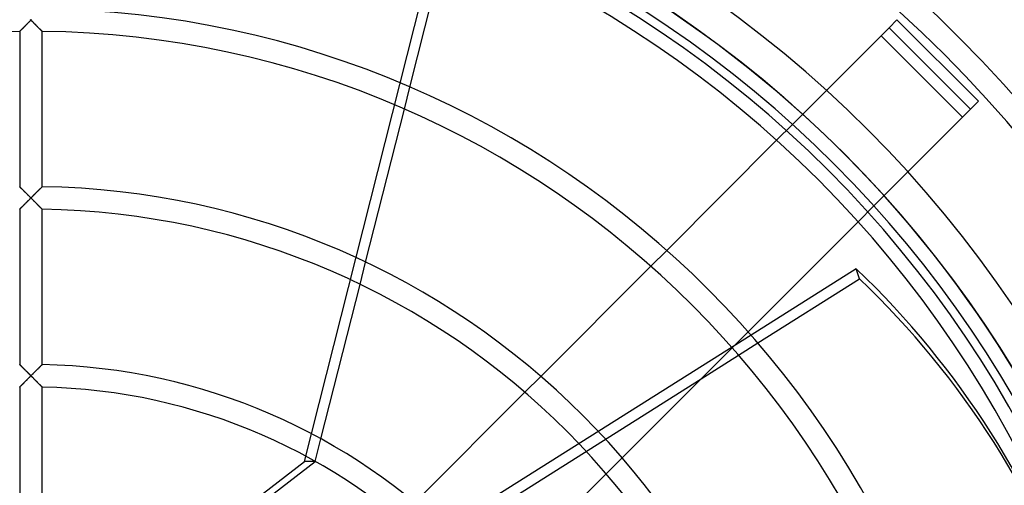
# Model space of a CAD drawing. Header units: millimetres. Extents: x -133 to 133, y -133 to 133.
# Tile 9 of 11: x -1 to 87, y 43 to 84. Entities that reach past the tile are written whole.
import ezdxf

# ---------------------------------------------------------------- set-up
doc = ezdxf.new("R2010")
doc.units = ezdxf.units.MM
doc.layers.add('HIDDEN', color=7, linetype='Continuous')
doc.layers.add('THICK', color=7, linetype='Continuous')

msp = doc.modelspace()

# ---------------------------------------------------------------- linework, layer by layer
at = {"layer": 'HIDDEN'}
for p, q in [((24.38, 45.1), (35.539, 89.181)), ((-0.22, 84.17), (-0.165, 84.224)), ((-0.165, 84.224), (-0.111, 84.279)), ((-0.111, 84.279), (-0.055, 84.335)), ((-0.055, 84.335), (0, 84.39)), ((0, 84.39), (-0.052, 84.442)), ((0.052, 84.442), (0, 84.39)), ((0, 84.39), (0.055, 84.335)), ((0.055, 84.335), (0.111, 84.279)), ((0.111, 84.279), (0.165, 84.224)), ((0.165, 84.224), (0.22, 84.17)), ((77.163, 84.411), (77.163, 84.411)), ((-1, 83.384), (-0.997, 83.387)), ((-0.997, 83.387), (-0.99, 83.394)), ((-0.99, 83.394), (-0.977, 83.407)), ((-0.977, 83.407), (-0.96, 83.424)), ((-0.96, 83.424), (-0.939, 83.446)), ((-0.939, 83.446), (-0.914, 83.471)), ((-0.914, 83.471), (-0.885, 83.5)), ((-0.885, 83.5), (-0.854, 83.532)), ((-0.854, 83.532), (-0.819, 83.567)), ((-0.819, 83.567), (-0.783, 83.604)), ((-0.783, 83.604), (-0.744, 83.643)), ((-0.744, 83.643), (-0.703, 83.685)), ((-0.703, 83.685), (-0.66, 83.728)), ((-0.66, 83.728), (-0.616, 83.772)), ((-0.616, 83.772), (-0.571, 83.818)), ((-0.571, 83.818), (-0.524, 83.864)), ((-0.524, 83.864), (-0.476, 83.912)), ((-0.476, 83.912), (-0.427, 83.962)), ((-0.427, 83.962), (-0.377, 84.012)), ((-0.377, 84.012), (-0.325, 84.064)), ((-0.325, 84.064), (-0.273, 84.117)), ((-0.273, 84.117), (-0.22, 84.17)), ((0.22, 84.17), (0.273, 84.117)), ((0.273, 84.117), (0.325, 84.064)), ((0.325, 84.064), (0.377, 84.012)), ((0.377, 84.012), (0.427, 83.962)), ((0.427, 83.962), (0.476, 83.912)), ((0.476, 83.912), (0.524, 83.864)), ((0.524, 83.864), (0.571, 83.818)), ((0.571, 83.818), (0.616, 83.772)), ((0.616, 83.772), (0.66, 83.728)), ((0.66, 83.728), (0.703, 83.685)), ((0.703, 83.685), (0.744, 83.643)), ((0.744, 83.643), (0.783, 83.604)), ((0.783, 83.604), (0.819, 83.567)), ((0.819, 83.567), (0.854, 83.532)), ((0.854, 83.532), (0.885, 83.5)), ((0.885, 83.5), (0.914, 83.471)), ((0.914, 83.471), (0.939, 83.446)), ((0.939, 83.446), (0.96, 83.424)), ((0.96, 83.424), (0.977, 83.407)), ((0.977, 83.407), (0.99, 83.394)), ((0.99, 83.394), (0.997, 83.387)), ((0.997, 83.387), (1, 83.384)), ((75.749, 82.997), (75.749, 82.997)), ((82.997, 75.749), (75.749, 82.997)), ((33.27, 76.466), (33.768, 78.43)), ((84.411, 77.163), (84.411, 77.163)), ((82.997, 75.749), (82.997, 75.749)), ((67.858, 75.105), (66.442, 73.689)), ((-0.998, 69.55), (-1, 69.553)), ((-0.99, 69.543), (-0.998, 69.55)), ((-0.978, 69.531), (-0.99, 69.543)), ((-0.962, 69.515), (-0.978, 69.531)), ((-0.942, 69.495), (-0.962, 69.515)), ((-0.917, 69.471), (-0.942, 69.495)), ((-0.89, 69.444), (-0.917, 69.471)), ((-0.859, 69.414), (-0.89, 69.444)), ((-0.826, 69.381), (-0.859, 69.414)), ((-0.79, 69.345), (-0.826, 69.381)), ((-0.752, 69.308), (-0.79, 69.345)), ((-0.712, 69.268), (-0.752, 69.308)), ((0.775, 69.331), (0.735, 69.291)), ((0.813, 69.369), (0.775, 69.331)), ((0.849, 69.404), (0.813, 69.369)), ((0.882, 69.436), (0.849, 69.404)), ((0.911, 69.465), (0.882, 69.436)), ((0.937, 69.491), (0.911, 69.465)), ((0.959, 69.512), (0.937, 69.491)), ((0.977, 69.53), (0.959, 69.512)), ((0.99, 69.542), (0.977, 69.53)), ((0.997, 69.55), (0.99, 69.542)), ((1, 69.553), (0.997, 69.55)), ((-0.67, 69.227), (-0.712, 69.268)), ((-0.627, 69.185), (-0.67, 69.227)), ((-0.583, 69.141), (-0.627, 69.185)), ((-0.538, 69.096), (-0.583, 69.141)), ((-0.492, 69.05), (-0.538, 69.096)), ((-0.445, 69.003), (-0.492, 69.05)), ((-0.397, 68.956), (-0.445, 69.003)), ((-0.348, 68.908), (-0.397, 68.956)), ((-0.3, 68.859), (-0.348, 68.908)), ((-0.25, 68.81), (-0.3, 68.859)), ((-0.2, 68.76), (-0.25, 68.81)), ((-0.15, 68.71), (-0.2, 68.76)), ((-0.165, 68.395), (-0.11, 68.449)), ((-0.1, 68.66), (-0.15, 68.71)), ((-0.11, 68.449), (-0.055, 68.505)), ((-0.05, 68.61), (-0.1, 68.66)), ((-0.055, 68.505), (0, 68.56)), ((0, 68.56), (-0.05, 68.61)), ((0.052, 68.612), (0, 68.56)), ((0, 68.56), (0.055, 68.505)), ((0.104, 68.664), (0.052, 68.612)), ((0.055, 68.505), (0.11, 68.449)), ((0.156, 68.716), (0.104, 68.664)), ((0.11, 68.449), (0.165, 68.395)), ((0.208, 68.768), (0.156, 68.716)), ((0.26, 68.819), (0.208, 68.768)), ((0.311, 68.87), (0.26, 68.819)), ((0.362, 68.921), (0.311, 68.87)), ((0.412, 68.97), (0.362, 68.921)), ((0.461, 69.019), (0.412, 68.97)), ((0.509, 69.068), (0.461, 69.019)), ((0.557, 69.115), (0.509, 69.068)), ((0.604, 69.161), (0.557, 69.115)), ((0.649, 69.206), (0.604, 69.161)), ((0.693, 69.25), (0.649, 69.206)), ((0.735, 69.291), (0.693, 69.25)), ((-1, 67.553), (-0.997, 67.555)), ((-0.997, 67.555), (-0.99, 67.563)), ((-0.99, 67.563), (-0.977, 67.576)), ((-0.977, 67.576), (-0.96, 67.593)), ((-0.96, 67.593), (-0.939, 67.615)), ((-0.939, 67.615), (-0.914, 67.64)), ((-0.914, 67.64), (-0.885, 67.669)), ((-0.885, 67.669), (-0.854, 67.701)), ((-0.854, 67.701), (-0.819, 67.736)), ((-0.819, 67.736), (-0.782, 67.773)), ((-0.782, 67.773), (-0.743, 67.813)), ((-0.743, 67.813), (-0.702, 67.854)), ((-0.702, 67.854), (-0.659, 67.898)), ((-0.659, 67.898), (-0.615, 67.942)), ((-0.615, 67.942), (-0.57, 67.988)), ((-0.57, 67.988), (-0.523, 68.035)), ((-0.523, 68.035), (-0.476, 68.083)), ((-0.476, 68.083), (-0.426, 68.132)), ((-0.426, 68.132), (-0.376, 68.183)), ((-0.376, 68.183), (-0.325, 68.234)), ((-0.325, 68.234), (-0.272, 68.287)), ((-0.272, 68.287), (-0.219, 68.341)), ((-0.219, 68.341), (-0.165, 68.395)), ((0.165, 68.395), (0.219, 68.341)), ((0.219, 68.341), (0.272, 68.287)), ((0.272, 68.287), (0.325, 68.234)), ((0.325, 68.234), (0.376, 68.183)), ((0.376, 68.183), (0.426, 68.132)), ((0.426, 68.132), (0.476, 68.083)), ((0.476, 68.083), (0.523, 68.035)), ((0.523, 68.035), (0.57, 67.988)), ((0.57, 67.988), (0.615, 67.942)), ((0.615, 67.942), (0.659, 67.898)), ((0.659, 67.898), (0.702, 67.854)), ((0.702, 67.854), (0.743, 67.813)), ((0.743, 67.813), (0.782, 67.773)), ((0.782, 67.773), (0.819, 67.736)), ((0.819, 67.736), (0.854, 67.701)), ((0.854, 67.701), (0.885, 67.669)), ((0.885, 67.669), (0.914, 67.64)), ((0.914, 67.64), (0.939, 67.615)), ((0.939, 67.615), (0.96, 67.593)), ((0.96, 67.593), (0.977, 67.576)), ((0.977, 67.576), (0.99, 67.563)), ((0.99, 67.563), (0.997, 67.555)), ((0.997, 67.555), (1, 67.553)), ((73.689, 66.442), (75.105, 67.858)), ((56.647, 63.895), (55.23, 62.478)), ((29.321, 60.866), (29.822, 62.843)), ((64.156, 56.351), (35.065, 38.027)), ((62.478, 55.23), (63.895, 56.647)), ((63.056, 54.569), (64.767, 55.647)), ((-0.997, 53.718), (-1, 53.721)), ((-0.99, 53.71), (-0.997, 53.718)), ((-0.977, 53.698), (-0.99, 53.71)), ((-0.959, 53.681), (-0.977, 53.698)), ((-0.937, 53.659), (-0.959, 53.681)), ((-0.911, 53.634), (-0.937, 53.659)), ((-0.882, 53.605), (-0.911, 53.634)), ((-0.849, 53.572), (-0.882, 53.605)), ((-0.814, 53.537), (-0.849, 53.572)), ((-0.776, 53.5), (-0.814, 53.537)), ((0.814, 53.537), (0.776, 53.5)), ((0.849, 53.572), (0.814, 53.537)), ((0.882, 53.605), (0.849, 53.572)), ((0.911, 53.634), (0.882, 53.605)), ((0.937, 53.659), (0.911, 53.634)), ((0.959, 53.681), (0.937, 53.659)), ((0.977, 53.698), (0.959, 53.681)), ((0.99, 53.71), (0.977, 53.698)), ((0.997, 53.718), (0.99, 53.71)), ((1, 53.721), (0.997, 53.718)), ((-0.735, 53.46), (-0.776, 53.5)), ((-0.693, 53.419), (-0.735, 53.46)), ((-0.649, 53.375), (-0.693, 53.419)), ((-0.604, 53.33), (-0.649, 53.375)), ((-0.557, 53.284), (-0.604, 53.33)), ((-0.509, 53.237), (-0.557, 53.284)), ((-0.461, 53.189), (-0.509, 53.237)), ((-0.411, 53.14), (-0.461, 53.189)), ((-0.361, 53.09), (-0.411, 53.14)), ((-0.311, 53.04), (-0.361, 53.09)), ((-0.259, 52.989), (-0.311, 53.04)), ((-0.208, 52.938), (-0.259, 52.989)), ((-0.156, 52.886), (-0.208, 52.938)), ((-0.104, 52.834), (-0.156, 52.886)), ((-0.11, 52.62), (-0.055, 52.675)), ((-0.052, 52.782), (-0.104, 52.834)), ((-0.055, 52.675), (0, 52.73)), ((0, 52.73), (-0.052, 52.782)), ((0.052, 52.782), (0, 52.73)), ((0, 52.73), (0.055, 52.675)), ((0.104, 52.834), (0.052, 52.782)), ((0.055, 52.675), (0.11, 52.62)), ((0.156, 52.886), (0.104, 52.834)), ((0.208, 52.938), (0.156, 52.886)), ((0.259, 52.989), (0.208, 52.938)), ((0.311, 53.04), (0.259, 52.989)), ((0.361, 53.09), (0.311, 53.04)), ((0.411, 53.14), (0.361, 53.09)), ((0.461, 53.189), (0.411, 53.14)), ((0.509, 53.237), (0.461, 53.189)), ((0.557, 53.284), (0.509, 53.237)), ((0.604, 53.33), (0.557, 53.284)), ((0.649, 53.375), (0.604, 53.33)), ((0.693, 53.419), (0.649, 53.375)), ((0.735, 53.46), (0.693, 53.419)), ((0.776, 53.5), (0.735, 53.46)), ((45.429, 52.677), (44.011, 51.258)), ((-0.977, 51.743), (-0.96, 51.761)), ((-0.96, 51.761), (-0.939, 51.783)), ((-0.939, 51.783), (-0.914, 51.808)), ((-0.914, 51.808), (-0.885, 51.837)), ((-0.885, 51.837), (-0.853, 51.87)), ((-0.853, 51.87), (-0.819, 51.905)), ((-0.819, 51.905), (-0.782, 51.942)), ((-0.782, 51.942), (-0.743, 51.982)), ((-0.743, 51.982), (-0.701, 52.024)), ((-0.701, 52.024), (-0.659, 52.067)), ((-0.659, 52.067), (-0.614, 52.112)), ((-0.614, 52.112), (-0.569, 52.158)), ((-0.569, 52.158), (-0.523, 52.205)), ((-0.523, 52.205), (-0.475, 52.253)), ((-0.475, 52.253), (-0.426, 52.302)), ((-0.426, 52.302), (-0.376, 52.353)), ((-0.376, 52.353), (-0.324, 52.405)), ((-0.324, 52.405), (-0.272, 52.457)), ((-0.272, 52.457), (-0.219, 52.511)), ((-0.219, 52.511), (-0.165, 52.565)), ((-0.165, 52.565), (-0.11, 52.62)), ((0.11, 52.62), (0.165, 52.565)), ((0.165, 52.565), (0.219, 52.511)), ((0.219, 52.511), (0.272, 52.457)), ((0.272, 52.457), (0.324, 52.405)), ((0.324, 52.405), (0.376, 52.353)), ((0.376, 52.353), (0.426, 52.302)), ((0.426, 52.302), (0.475, 52.253)), ((0.475, 52.253), (0.523, 52.205)), ((0.523, 52.205), (0.569, 52.158)), ((0.569, 52.158), (0.614, 52.112)), ((0.614, 52.112), (0.659, 52.067)), ((0.659, 52.067), (0.701, 52.024)), ((0.701, 52.024), (0.743, 51.982)), ((0.743, 51.982), (0.782, 51.942)), ((0.782, 51.942), (0.819, 51.905)), ((0.819, 51.905), (0.853, 51.87)), ((0.853, 51.87), (0.885, 51.837)), ((0.885, 51.837), (0.914, 51.808)), ((0.914, 51.808), (0.939, 51.783)), ((0.939, 51.783), (0.96, 51.761)), ((0.96, 51.761), (0.977, 51.743)), ((35.359, 37.123), (59.709, 52.461)), ((-1, 51.72), (-0.997, 51.723)), ((-0.997, 51.723), (-0.99, 51.731)), ((-0.99, 51.731), (-0.977, 51.743)), ((0.977, 51.743), (0.99, 51.731)), ((0.99, 51.731), (0.997, 51.723)), ((0.997, 51.723), (1, 51.72)), ((25.331, 45.104), (25.839, 47.109)), ((8.402, 32.8), (24.38, 45.1)), ((25.33, 45.1), (24.38, 45.1)), ((51.258, 44.011), (52.677, 45.429))]:
    msp.add_line(p, q, dxfattribs=at)
for radius, start, end in [(105.5, 89.99998, 179.99998), (105.5, 0, 89.99998), (102.5, 89.99998, 179.99998), (102.489, 0, 180.00002), (102.5, 0, 89.99998), (100.45, 0, 179.99998)]:
    msp.add_arc((0, 0), radius, start, end, dxfattribs=at)
at = {"layer": 'THICK'}
for p, q in [((33.768, 78.43), (36.489, 89.181)), ((-0.163, 84.227), (-0.216, 84.173)), ((-0.109, 84.281), (-0.163, 84.227)), ((-0.054, 84.336), (-0.109, 84.281)), ((0, 84.39), (-0.054, 84.336)), ((-0.05, 84.44), (0, 84.39)), ((0, 84.39), (0.05, 84.44)), ((0.054, 84.336), (0, 84.39)), ((0.109, 84.281), (0.054, 84.336)), ((0.163, 84.227), (0.109, 84.281)), ((0.216, 84.173), (0.163, 84.227)), ((76.456, 83.704), (77.163, 84.411)), ((84.411, 77.163), (77.163, 84.411)), ((-0.997, 83.387), (-1, 83.384)), ((-1, 83.384), (-1, 69.553)), ((-0.989, 83.396), (-0.997, 83.387)), ((-0.975, 83.41), (-0.989, 83.396)), ((-0.956, 83.429), (-0.975, 83.41)), ((-0.932, 83.453), (-0.956, 83.429)), ((-0.904, 83.481), (-0.932, 83.453)), ((-0.872, 83.513), (-0.904, 83.481)), ((-0.837, 83.548), (-0.872, 83.513)), ((-0.799, 83.587), (-0.837, 83.548)), ((-0.759, 83.628), (-0.799, 83.587)), ((-0.716, 83.671), (-0.759, 83.628)), ((-0.672, 83.716), (-0.716, 83.671)), ((-0.625, 83.762), (-0.672, 83.716)), ((-0.578, 83.81), (-0.625, 83.762)), ((-0.528, 83.86), (-0.578, 83.81)), ((-0.478, 83.91), (-0.528, 83.86)), ((-0.427, 83.962), (-0.478, 83.91)), ((-0.375, 84.014), (-0.427, 83.962)), ((-0.323, 84.066), (-0.375, 84.014)), ((-0.27, 84.12), (-0.323, 84.066)), ((-0.216, 84.173), (-0.27, 84.12)), ((0.27, 84.12), (0.216, 84.173)), ((0.323, 84.066), (0.27, 84.12)), ((0.375, 84.014), (0.323, 84.066)), ((0.427, 83.962), (0.375, 84.014)), ((0.478, 83.91), (0.427, 83.962)), ((0.528, 83.86), (0.478, 83.91)), ((0.578, 83.81), (0.528, 83.86)), ((0.625, 83.762), (0.578, 83.81)), ((0.672, 83.716), (0.625, 83.762)), ((0.716, 83.671), (0.672, 83.716)), ((0.759, 83.628), (0.716, 83.671)), ((0.799, 83.587), (0.759, 83.628)), ((0.837, 83.548), (0.799, 83.587)), ((0.872, 83.513), (0.837, 83.548)), ((0.904, 83.481), (0.872, 83.513)), ((0.932, 83.453), (0.904, 83.481)), ((0.956, 83.429), (0.932, 83.453)), ((0.975, 83.41), (0.956, 83.429)), ((0.989, 83.396), (0.975, 83.41)), ((0.997, 83.387), (0.989, 83.396)), ((1, 83.384), (0.997, 83.387)), ((1, 69.553), (1, 83.384)), ((76.456, 83.704), (67.858, 75.105)), ((83.704, 76.456), (76.456, 83.704)), ((29.822, 62.843), (33.27, 76.466)), ((75.105, 67.858), (83.704, 76.456)), ((84.411, 77.163), (83.704, 76.456)), ((66.442, 73.689), (56.647, 63.895)), ((-1, 69.553), (-0.997, 69.55)), ((-0.997, 69.55), (-0.99, 69.542)), ((-0.99, 69.542), (-0.977, 69.53)), ((-0.977, 69.53), (-0.959, 69.512)), ((-0.959, 69.512), (-0.937, 69.491)), ((-0.937, 69.491), (-0.911, 69.465)), ((-0.911, 69.465), (-0.882, 69.436)), ((-0.882, 69.436), (-0.849, 69.404)), ((-0.849, 69.404), (-0.813, 69.369)), ((-0.813, 69.369), (-0.775, 69.331)), ((-0.775, 69.331), (-0.735, 69.291)), ((0.712, 69.268), (0.752, 69.308)), ((0.752, 69.308), (0.79, 69.345)), ((0.79, 69.345), (0.826, 69.381)), ((0.826, 69.381), (0.859, 69.414)), ((0.859, 69.414), (0.89, 69.444)), ((0.89, 69.444), (0.917, 69.471)), ((0.917, 69.471), (0.942, 69.495)), ((0.942, 69.495), (0.962, 69.515)), ((0.962, 69.515), (0.978, 69.531)), ((0.978, 69.531), (0.99, 69.543)), ((0.99, 69.543), (0.998, 69.55)), ((0.998, 69.55), (1, 69.553)), ((-0.735, 69.291), (-0.693, 69.25)), ((-0.693, 69.25), (-0.649, 69.206)), ((-0.649, 69.206), (-0.604, 69.161)), ((-0.604, 69.161), (-0.557, 69.115)), ((-0.557, 69.115), (-0.509, 69.068)), ((-0.509, 69.068), (-0.461, 69.019)), ((-0.461, 69.019), (-0.412, 68.97)), ((-0.412, 68.97), (-0.362, 68.921)), ((-0.362, 68.921), (-0.311, 68.87)), ((-0.311, 68.87), (-0.26, 68.819)), ((-0.26, 68.819), (-0.208, 68.768)), ((-0.208, 68.768), (-0.156, 68.716)), ((-0.109, 68.451), (-0.163, 68.397)), ((-0.156, 68.716), (-0.104, 68.664)), ((-0.054, 68.506), (-0.109, 68.451)), ((-0.104, 68.664), (-0.052, 68.612)), ((0, 68.56), (-0.054, 68.506)), ((-0.052, 68.612), (0, 68.56)), ((0, 68.56), (0.05, 68.61)), ((0.054, 68.506), (0, 68.56)), ((0.05, 68.61), (0.1, 68.66)), ((0.109, 68.451), (0.054, 68.506)), ((0.1, 68.66), (0.15, 68.71)), ((0.163, 68.397), (0.109, 68.451)), ((0.15, 68.71), (0.2, 68.76)), ((0.2, 68.76), (0.25, 68.81)), ((0.25, 68.81), (0.3, 68.859)), ((0.3, 68.859), (0.348, 68.908)), ((0.348, 68.908), (0.397, 68.956)), ((0.397, 68.956), (0.445, 69.003)), ((0.445, 69.003), (0.492, 69.05)), ((0.492, 69.05), (0.538, 69.096)), ((0.538, 69.096), (0.583, 69.141)), ((0.583, 69.141), (0.627, 69.185)), ((0.627, 69.185), (0.67, 69.227)), ((0.67, 69.227), (0.712, 69.268)), ((-0.997, 67.556), (-1, 67.553)), ((-1, 67.553), (-1, 53.721)), ((-0.989, 67.564), (-0.997, 67.556)), ((-0.975, 67.578), (-0.989, 67.564)), ((-0.956, 67.598), (-0.975, 67.578)), ((-0.932, 67.622), (-0.956, 67.598)), ((-0.904, 67.65), (-0.932, 67.622)), ((-0.872, 67.682), (-0.904, 67.65)), ((-0.837, 67.717), (-0.872, 67.682)), ((-0.799, 67.756), (-0.837, 67.717)), ((-0.759, 67.797), (-0.799, 67.756)), ((-0.716, 67.84), (-0.759, 67.797)), ((-0.672, 67.885), (-0.716, 67.84)), ((-0.625, 67.932), (-0.672, 67.885)), ((-0.578, 67.98), (-0.625, 67.932)), ((-0.529, 68.029), (-0.578, 67.98)), ((-0.478, 68.08), (-0.529, 68.029)), ((-0.427, 68.131), (-0.478, 68.08)), ((-0.375, 68.184), (-0.427, 68.131)), ((-0.323, 68.236), (-0.375, 68.184)), ((-0.27, 68.289), (-0.323, 68.236)), ((-0.217, 68.343), (-0.27, 68.289)), ((-0.163, 68.397), (-0.217, 68.343)), ((0.217, 68.343), (0.163, 68.397)), ((0.27, 68.289), (0.217, 68.343)), ((0.323, 68.236), (0.27, 68.289)), ((0.375, 68.184), (0.323, 68.236)), ((0.427, 68.131), (0.375, 68.184)), ((0.478, 68.08), (0.427, 68.131)), ((0.529, 68.029), (0.478, 68.08)), ((0.578, 67.98), (0.529, 68.029)), ((0.625, 67.932), (0.578, 67.98)), ((0.672, 67.885), (0.625, 67.932)), ((0.716, 67.84), (0.672, 67.885)), ((0.759, 67.797), (0.716, 67.84)), ((0.799, 67.756), (0.759, 67.797)), ((0.837, 67.717), (0.799, 67.756)), ((0.872, 67.682), (0.837, 67.717)), ((0.904, 67.65), (0.872, 67.682)), ((0.932, 67.622), (0.904, 67.65)), ((0.956, 67.598), (0.932, 67.622)), ((0.975, 67.578), (0.956, 67.598)), ((0.989, 67.564), (0.975, 67.578)), ((0.997, 67.556), (0.989, 67.564)), ((1, 67.553), (0.997, 67.556)), ((1, 53.721), (1, 67.553)), ((63.895, 56.647), (73.689, 66.442)), ((55.23, 62.478), (45.429, 52.677)), ((73.54, 62.262), (64.156, 56.351)), ((73.834, 61.358), (73.54, 62.262)), ((25.839, 47.109), (29.321, 60.866)), ((64.767, 55.647), (73.834, 61.358)), ((52.677, 45.429), (62.478, 55.23)), ((59.709, 52.461), (63.056, 54.569)), ((-1, 53.721), (-0.998, 53.718)), ((-0.998, 53.718), (-0.99, 53.711)), ((-0.99, 53.711), (-0.978, 53.699)), ((-0.978, 53.699), (-0.962, 53.683)), ((-0.962, 53.683), (-0.942, 53.663)), ((-0.942, 53.663), (-0.918, 53.64)), ((-0.918, 53.64), (-0.89, 53.613)), ((-0.89, 53.613), (-0.859, 53.582)), ((-0.859, 53.582), (-0.826, 53.549)), ((-0.826, 53.549), (-0.79, 53.514)), ((-0.79, 53.514), (-0.752, 53.477)), ((0.752, 53.477), (0.79, 53.514)), ((0.79, 53.514), (0.826, 53.549)), ((0.826, 53.549), (0.859, 53.582)), ((0.859, 53.582), (0.89, 53.613)), ((0.89, 53.613), (0.918, 53.64)), ((0.918, 53.64), (0.942, 53.663)), ((0.942, 53.663), (0.962, 53.683)), ((0.962, 53.683), (0.978, 53.699)), ((0.978, 53.699), (0.99, 53.711)), ((0.99, 53.711), (0.998, 53.718)), ((0.998, 53.718), (1, 53.721)), ((-0.752, 53.477), (-0.712, 53.437)), ((-0.712, 53.437), (-0.671, 53.396)), ((-0.671, 53.396), (-0.628, 53.354)), ((-0.628, 53.354), (-0.583, 53.31)), ((-0.583, 53.31), (-0.538, 53.265)), ((-0.538, 53.265), (-0.491, 53.219)), ((-0.491, 53.219), (-0.444, 53.172)), ((-0.444, 53.172), (-0.396, 53.125)), ((-0.396, 53.125), (-0.348, 53.077)), ((-0.348, 53.077), (-0.299, 53.028)), ((-0.299, 53.028), (-0.25, 52.979)), ((-0.25, 52.979), (-0.2, 52.93)), ((-0.2, 52.93), (-0.15, 52.88)), ((-0.15, 52.88), (-0.1, 52.83)), ((-0.054, 52.676), (-0.109, 52.621)), ((-0.1, 52.83), (-0.05, 52.78)), ((0, 52.73), (-0.054, 52.676)), ((-0.05, 52.78), (0, 52.73)), ((0, 52.73), (0.05, 52.78)), ((0.054, 52.676), (0, 52.73)), ((0.05, 52.78), (0.1, 52.83)), ((0.109, 52.621), (0.054, 52.676)), ((0.1, 52.83), (0.15, 52.88)), ((0.15, 52.88), (0.2, 52.93)), ((0.2, 52.93), (0.25, 52.979)), ((0.25, 52.979), (0.299, 53.028)), ((0.299, 53.028), (0.348, 53.077)), ((0.348, 53.077), (0.396, 53.125)), ((0.396, 53.125), (0.444, 53.172)), ((0.444, 53.172), (0.491, 53.219)), ((0.491, 53.219), (0.538, 53.265)), ((0.538, 53.265), (0.583, 53.31)), ((0.583, 53.31), (0.628, 53.354)), ((0.628, 53.354), (0.671, 53.396)), ((0.671, 53.396), (0.712, 53.437)), ((0.712, 53.437), (0.752, 53.477)), ((-0.956, 51.766), (-0.975, 51.746)), ((-0.932, 51.79), (-0.956, 51.766)), ((-0.904, 51.818), (-0.932, 51.79)), ((-0.872, 51.85), (-0.904, 51.818)), ((-0.837, 51.886), (-0.872, 51.85)), ((-0.799, 51.924), (-0.837, 51.886)), ((-0.759, 51.965), (-0.799, 51.924)), ((-0.716, 52.009), (-0.759, 51.965)), ((-0.672, 52.054), (-0.716, 52.009)), ((-0.625, 52.101), (-0.672, 52.054)), ((-0.577, 52.149), (-0.625, 52.101)), ((-0.528, 52.199), (-0.577, 52.149)), ((-0.478, 52.249), (-0.528, 52.199)), ((-0.427, 52.301), (-0.478, 52.249)), ((-0.376, 52.353), (-0.427, 52.301)), ((-0.323, 52.406), (-0.376, 52.353)), ((-0.27, 52.459), (-0.323, 52.406)), ((-0.217, 52.513), (-0.27, 52.459)), ((-0.163, 52.567), (-0.217, 52.513)), ((-0.109, 52.621), (-0.163, 52.567)), ((0.163, 52.567), (0.109, 52.621)), ((0.217, 52.513), (0.163, 52.567)), ((0.27, 52.459), (0.217, 52.513)), ((0.323, 52.406), (0.27, 52.459)), ((0.376, 52.353), (0.323, 52.406)), ((0.427, 52.301), (0.376, 52.353)), ((0.478, 52.249), (0.427, 52.301)), ((0.528, 52.199), (0.478, 52.249)), ((0.577, 52.149), (0.528, 52.199)), ((0.625, 52.101), (0.577, 52.149)), ((0.672, 52.054), (0.625, 52.101)), ((0.716, 52.009), (0.672, 52.054)), ((0.759, 51.965), (0.716, 52.009)), ((0.799, 51.924), (0.759, 51.965)), ((0.837, 51.886), (0.799, 51.924)), ((0.872, 51.85), (0.837, 51.886)), ((0.904, 51.818), (0.872, 51.85)), ((0.932, 51.79), (0.904, 51.818)), ((0.956, 51.766), (0.932, 51.79)), ((0.975, 51.746), (0.956, 51.766)), ((-0.997, 51.723), (-1, 51.72)), ((-1, 51.72), (-1, 37.887)), ((-0.989, 51.732), (-0.997, 51.723)), ((-0.975, 51.746), (-0.989, 51.732)), ((0.989, 51.732), (0.975, 51.746)), ((0.997, 51.723), (0.989, 51.732)), ((1, 51.72), (0.997, 51.723)), ((1, 37.887), (1, 51.72)), ((44.011, 51.258), (34.48, 41.728)), ((14.678, 36.9), (25.33, 45.1)), ((25.33, 45.1), (25.331, 45.104)), ((41.728, 34.48), (51.258, 44.011))]:
    msp.add_line(p, q, dxfattribs=at)
for radius, start, end in [(117.05, 89.99998, 180.00002), (117.05, 0, 89.99998), (115.05, 90.498, 179.502), (115.05, 0.49801, 89.50197), (101.22, 0.56608, 89.43396), (99.22, 90.57747, 179.42254), (99.22, 0.57748, 89.42255), (85.39, 0.67099, 89.32899), (83.39, 90.68707, 179.31293), (83.39, 0.68709, 89.31289), (69.56, 0.82374, 89.1763), (67.56, 0.84809, 89.15189), (53.73, 1.06645, 88.93359), (51.73, 1.10764, 88.89234)]:
    msp.add_arc((0, 0), radius, start, end, dxfattribs=at)
for centre, major_axis, start_param, end_param in [((-0.147, 0.452), (-93.584, -30.407), -3.141593, -2.70526), ((0.147, -0.452), (93.584, 30.407), 0, 0.436332)]:
    msp.add_ellipse(centre, major_axis=major_axis, ratio=0.866025, start_param=start_param, end_param=end_param, dxfattribs=at)

doc.saveas('drawing.dxf')
